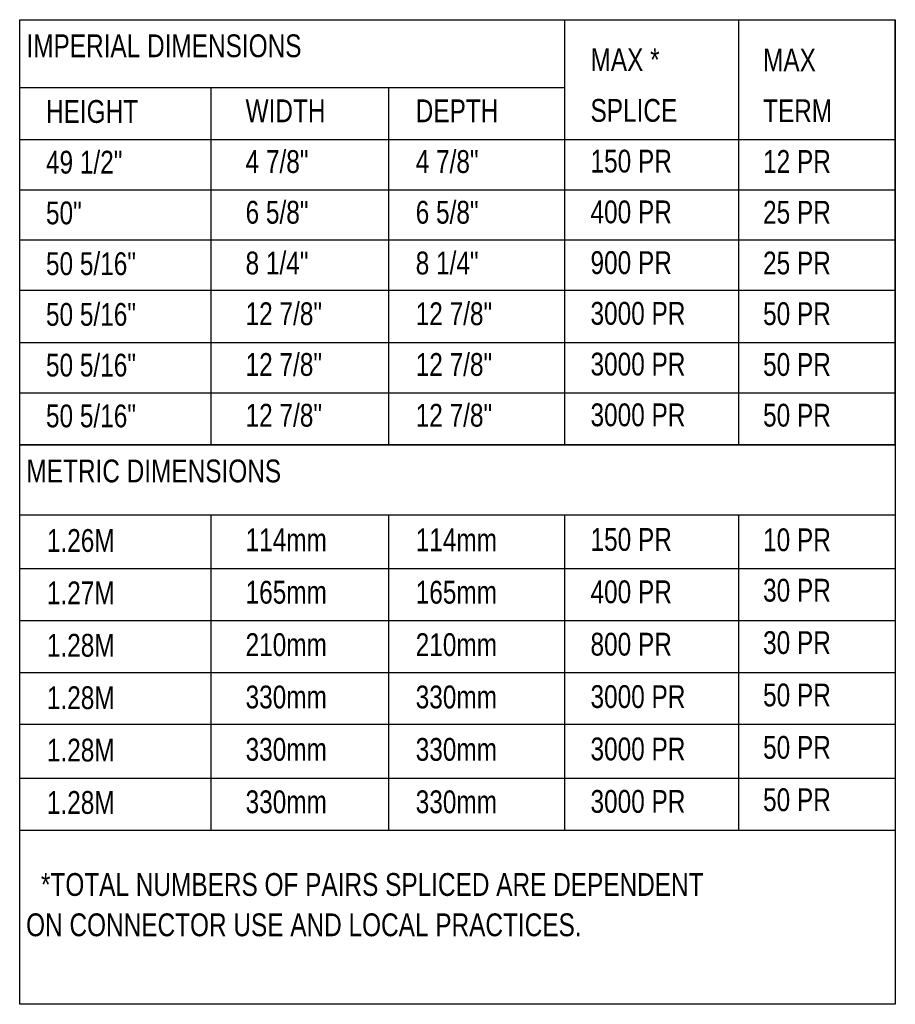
# Model space of a CAD drawing. Header units: inches. Extents: x -655 to 138, y 1863 to 2330.
# Tile 17 of 18: x -361 to -214, y 2137 to 2302. Entities that reach past the tile are written whole.
import ezdxf
from ezdxf.enums import TextEntityAlignment as Align

# ---------------------------------------------------------------- set-up
doc = ezdxf.new("R2010")
doc.units = ezdxf.units.IN
doc.header["$MEASUREMENT"] = 0
doc.layers.add('I3MP_Exs_Txt', color=7, linetype='Continuous')
doc.styles.add('120', font='FSIMPLEX.SHX', dxfattribs={"width": 0.8, "height": 0.12})

msp = doc.modelspace()

# ---------------------------------------------------------------- linework, layer by layer
for p, q in [((-269.41, 2230.88), (-269.41, 2302.47)), ((-240.11, 2230.88), (-240.11, 2302.47)), ((-361.25, 2291.08), (-269.41, 2291.08)), ((-329.01, 2230.88), (-329.01, 2291.08)), ((-299.05, 2230.88), (-299.05, 2291.08)), ((-361.25, 2282.3), (-213.73, 2282.3)), ((-361.25, 2273.84), (-213.73, 2273.84)), ((-361.25, 2265.38), (-213.73, 2265.38)), ((-361.25, 2256.91), (-213.73, 2256.91)), ((-361.25, 2248.13), (-213.73, 2248.13)), ((-361.25, 2239.67), (-213.73, 2239.67)), ((-361.25, 2230.88), (-213.73, 2230.88)), ((-213.73, 2230.88), (-361.25, 2230.88)), ((-329.01, 2166.03), (-329.01, 2219.12)), ((-299.05, 2166.03), (-299.05, 2219.12)), ((-269.41, 2166.03), (-269.41, 2219.12)), ((-240.11, 2166.03), (-240.11, 2219.12))]:
    msp.add_line(p, q)
msp.add_lwpolyline([(-213.73, 2230.88), (-213.73, 2302.47)])
at = {"layer": 'I3MP_Exs_Txt'}
for p, q in [((-361.25, 2156.95), (-361.25, 2230.88)), ((-361.25, 2219.12), (-213.73, 2219.12)), ((-361.25, 2210.05), (-213.73, 2210.05)), ((-361.25, 2201.31), (-213.73, 2201.31)), ((-361.25, 2192.57), (-213.73, 2192.57)), ((-361.25, 2183.84), (-213.73, 2183.84)), ((-361.25, 2174.76), (-213.73, 2174.76)), ((-361.25, 2166.03), (-213.73, 2166.03))]:
    msp.add_line(p, q, dxfattribs=at)
msp.add_lwpolyline([(-213.73, 2136.68), (-361.25, 2136.68), (-361.25, 2230.88), (-361.25, 2302.47), (-213.73, 2302.47)], close=True, dxfattribs=at)

# ---------------------------------------------------------------- texts
at = {"layer": 'I3MP_Exs_Txt', "style": '120', "width": 0.8}
for s, p in [(' IMPERIAL DIMENSIONS', (-361.25, 2298.08)), (' METRIC DIMENSIONS', (-361.25, 2226.49))]:
    msp.add_text(s, height=3.84, dxfattribs=at).set_placement(p, align=Align.MIDDLE_LEFT)
for s, p in [('MAX *', (-265.08, 2293.82)), ('MAX', (-236.01, 2293.76)), ('HEIGHT', (-356.82, 2285.1)), ('WIDTH', (-323.19, 2285.21)), ('DEPTH', (-294.53, 2285.21)), ('SPLICE', (-265.08, 2285.28)), ('TERM ', (-236.01, 2285.22)), ('49 1/2"', (-356.82, 2276.56)), ('4 7/8"', (-323.19, 2276.67)), ('4 7/8"', (-294.53, 2276.67)), ('150 PR', (-265.08, 2276.74)), ('12 PR', (-236.01, 2276.68)), ('50"', (-356.82, 2268.02)), ('6 5/8"', (-323.19, 2268.13)), ('6 5/8"', (-294.53, 2268.13)), ('400 PR', (-265.08, 2268.19)), ('25 PR', (-236.01, 2268.13)), ('50 5/16"', (-356.82, 2259.47)), ('8 1/4"', (-323.19, 2259.58)), ('8 1/4"', (-294.53, 2259.58)), ('900 PR', (-265.08, 2259.65)), ('25 PR', (-236.01, 2259.59)), ('50 5/16"', (-356.82, 2250.93)), ('12 7/8"', (-323.19, 2251.04)), ('12 7/8"', (-294.53, 2251.04)), ('3000 PR', (-265.08, 2251.11)), ('50 PR', (-236.01, 2251.05)), ('50 5/16"', (-356.82, 2242.39)), ('12 7/8"', (-323.19, 2242.5)), ('12 7/8"', (-294.53, 2242.5)), ('3000 PR', (-265.08, 2242.56)), ('50 PR', (-236.01, 2242.5)), ('50 5/16"', (-356.82, 2233.84)), ('12 7/8"', (-323.19, 2233.95)), ('12 7/8"', (-294.53, 2233.95)), ('3000 PR', (-265.08, 2234.02)), ('50 PR', (-236.01, 2233.96)), ('1.26M', (-356.67, 2212.86)), ('114mm', (-323.19, 2212.97)), ('114mm', (-294.53, 2212.97)), ('150 PR', (-265.08, 2213.04)), ('10 PR', (-236.01, 2212.98)), ('30 PR', (-236.01, 2204.49)), ('1.27M', (-356.67, 2204.04)), ('165mm', (-323.19, 2204.15)), ('165mm', (-294.53, 2204.15)), ('400 PR', (-265.08, 2204.22)), ('1.28M', (-356.67, 2195.22)), ('210mm', (-323.19, 2195.33)), ('210mm', (-294.53, 2195.33)), ('800 PR', (-265.08, 2195.4)), ('30 PR', (-236.01, 2195.67)), ('1.28M', (-356.67, 2186.39)), ('330mm', (-323.19, 2186.51)), ('330mm', (-294.53, 2186.51)), ('3000 PR', (-265.08, 2186.58)), ('50 PR', (-236.01, 2186.85)), ('50 PR', (-236.01, 2178.03)), ('1.28M', (-356.67, 2177.57)), ('330mm', (-323.19, 2177.69)), ('330mm', (-294.53, 2177.69)), ('3000 PR', (-265.08, 2177.76)), ('1.28M', (-356.67, 2168.75)), ('330mm', (-323.19, 2168.86)), ('330mm', (-294.53, 2168.86)), ('3000 PR', (-265.08, 2168.93)), ('50 PR', (-236.01, 2169.21)), ('*TOTAL NUMBERS OF PAIRS SPLICED ARE DEPENDENT ', (-357.66, 2154.94)), ('   ON CONNECTOR USE AND LOCAL PRACTICES.', (-363.59, 2148.15))]:
    msp.add_text(s, height=3.84, dxfattribs=at).set_placement(p)

doc.saveas('drawing.dxf')
